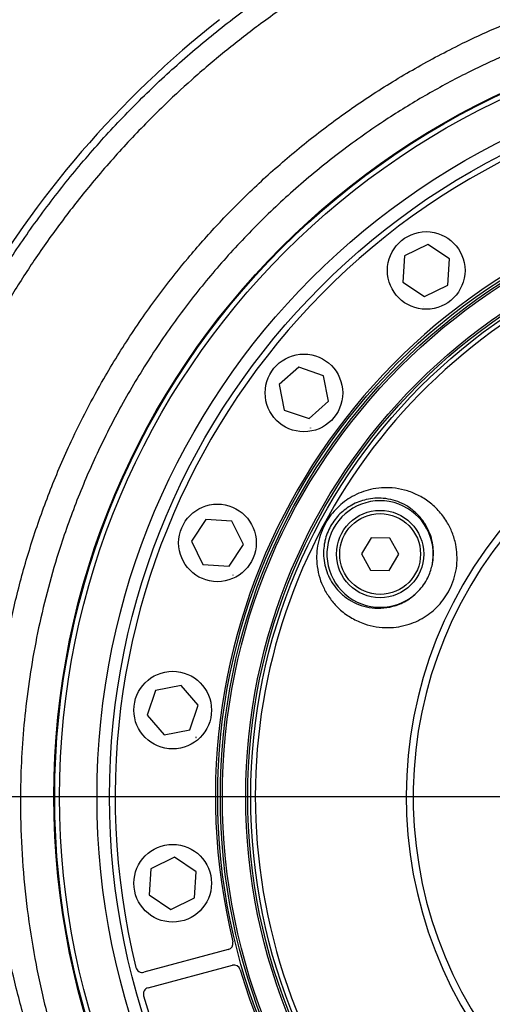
# Model space of a CAD drawing. Extents: x 0 to 8410, y 0 to 5940.
# Tile 101 of 161: x 4431 to 4577, y 2469 to 2773. Entities that reach past the tile are written whole.
import ezdxf

# ---------------------------------------------------------------- set-up
doc = ezdxf.new("R2010")
doc.units = 0
doc.header["$LTSCALE"] = 10
doc.layers.get('0').update_dxf_attribs({"linetype": 'CONTINUOUS'})
doc.styles.add('SLDTEXTSTYLE0', font='TXT', dxfattribs={"width": 0.605})
doc.dimstyles.new('SLDDIMSTYLE1', dxfattribs={"dimtxt": 50, "dimasz": 50, "dimexe": 0, "dimexo": 0.0625, "dimgap": 12.5, "dimtad": 1, "dimdec": 1, "dimrnd": 1e-09, "dimzin": 12, "dimtxsty": 'SLDTEXTSTYLE0', "dimsah": 1, "dimcen": 0.09, "dimazin": 3, "dimtfac": 1, "dimtofl": 0, "dimtmove": 0, "dimatfit": 3, "dimtolj": 1, "dimtzin": 12})
doc.dimstyles.new('SLDDIMSTYLE2', dxfattribs={"dimtxt": 50, "dimasz": 50, "dimexe": 0, "dimexo": 0.0625, "dimgap": 12.5, "dimtad": 1, "dimdec": 0, "dimrnd": 1e-09, "dimzin": 12, "dimtxsty": 'SLDTEXTSTYLE0', "dimsah": 1, "dimcen": 0.09, "dimazin": 3, "dimtfac": 1, "dimtofl": 0, "dimtmove": 0, "dimatfit": 3, "dimtolj": 1, "dimtzin": 12})

# ---------------------------------------------------------------- blocks, each defined once
blk = doc.blocks.new('_D_1')
at = {"color": 7, "linetype": 'CONTINUOUS'}
for p, q in [((4681.63, 2513.02), (4681.63, 1264.41)), ((4261.63, 1476.98), (4261.63, 1264.41)), ((4681.63, 1279.41), (4261.63, 1279.41))]:
    blk.add_line(p, q, dxfattribs=at)
for points in [[(4261.63, 1279.41), (4311.63, 1271.91), (4311.63, 1286.91)], [(4681.63, 1279.41), (4631.63, 1286.91), (4631.63, 1271.91)]]:
    blk.add_solid(points, dxfattribs=at)
at = {"color": 7, "linetype": 'CONTINUOUS', "insert": (4414.34, 1343.86), "char_height": 50, "attachment_point": 1, "style": 'SLDTEXTSTYLE0'}
blk.add_mtext('420', dxfattribs=at)
blk = doc.blocks.new('_D_5')
at = {"color": 7, "linetype": 'CONTINUOUS'}
for p, q in [((7748.62, 2513.02), (7748.62, 776.49)), ((4261.63, 1476.98), (4261.63, 776.49)), ((4261.63, 791.49), (7748.62, 791.49))]:
    blk.add_line(p, q, dxfattribs=at)
for points in [[(4261.63, 791.49), (4311.63, 783.99), (4311.63, 798.99)], [(7748.62, 791.49), (7698.62, 798.99), (7698.62, 783.99)]]:
    blk.add_solid(points, dxfattribs=at)
at = {"color": 7, "linetype": 'CONTINUOUS', "insert": (5928.74, 855.94), "char_height": 50, "attachment_point": 1, "style": 'SLDTEXTSTYLE0'}
blk.add_mtext('3487', dxfattribs=at)
blk = doc.blocks.new('_D_6')
at = {"color": 7, "linetype": 'CONTINUOUS'}
for p, q in [((4661.63, 2533.02), (3022.36, 2533.02)), ((3037.36, 1533.02), (3037.36, 2533.02)), ((4543.1, 1533.02), (3022.36, 1533.02))]:
    blk.add_line(p, q, dxfattribs=at)
for points in [[(3037.36, 2533.02), (3029.86, 2483.02), (3044.86, 2483.02)], [(3037.36, 1533.02), (3044.86, 1583.02), (3029.86, 1583.02)]]:
    blk.add_solid(points, dxfattribs=at)
at = {"color": 7, "linetype": 'CONTINUOUS', "insert": (2972.9, 1956.63), "char_height": 50, "attachment_point": 1, "rotation": 90, "style": 'SLDTEXTSTYLE0'}
blk.add_mtext('1000', dxfattribs=at)
blk = doc.blocks.new('_D_7')
at = {"color": 7, "linetype": 'CONTINUOUS'}
for p, q in [((4661.63, 4113.02), (3022.36, 4113.02)), ((3037.36, 2533.02), (3037.36, 4113.02)), ((4661.63, 2533.02), (3022.36, 2533.02))]:
    blk.add_line(p, q, dxfattribs=at)
for points in [[(3037.36, 4113.02), (3029.86, 4063.02), (3044.86, 4063.02)], [(3037.36, 2533.02), (3044.86, 2583.02), (3029.86, 2583.02)]]:
    blk.add_solid(points, dxfattribs=at)
at = {"color": 7, "linetype": 'CONTINUOUS', "insert": (2972.9, 3246.63), "char_height": 50, "attachment_point": 1, "rotation": 90, "style": 'SLDTEXTSTYLE0'}
blk.add_mtext('1580', dxfattribs=at)
blk = doc.blocks.new('_D_9')
at = {"color": 7, "linetype": 'CONTINUOUS'}
for p, q in [((6136.63, 4639.08), (2746.63, 4639.08)), ((2761.63, 4639.08), (2761.63, 1533.02)), ((3861.91, 1533.02), (2746.63, 1533.02))]:
    blk.add_line(p, q, dxfattribs=at)
for points in [[(2761.63, 4639.08), (2754.13, 4589.08), (2769.13, 4589.08)], [(2761.63, 1533.02), (2769.13, 1583.02), (2754.13, 1583.02)]]:
    blk.add_solid(points, dxfattribs=at)
at = {"color": 7, "linetype": 'CONTINUOUS', "insert": (2697.18, 3009.66), "char_height": 50, "attachment_point": 1, "rotation": 90, "style": 'SLDTEXTSTYLE0'}
blk.add_mtext('3106', dxfattribs=at)

msp = doc.modelspace()

# ---------------------------------------------------------------- linework, layer by layer
at = {"color": 7, "linetype": 'CONTINUOUS'}
for p, q in [((4557.365002, 2703.724911), (4550.116392, 2700.148513)), ((4564.086588, 2699.235608), (4557.365002, 2703.724911)), ((4550.116392, 2700.148513), (4549.589338, 2692.082812)), ((4563.559534, 2691.169907), (4564.086588, 2699.235608)), ((4549.589338, 2692.082812), (4556.310924, 2687.59351)), ((4556.310924, 2687.59351), (4563.559534, 2691.169907)), ((4555.983158, 2684.655001), (4555.973353, 2684.626152)), ((4555.973353, 2684.626152), (4555.99347, 2684.603264)), ((4556.01305, 2684.660961), (4555.983158, 2684.655001)), ((4555.99347, 2684.603264), (4556.023361, 2684.609224)), ((4556.033166, 2684.638073), (4556.01305, 2684.660961)), ((4556.023361, 2684.609224), (4556.033166, 2684.638073)), ((4517.418148, 2665.745069), (4511.342155, 2660.414507)), ((4525.072606, 2663.148453), (4517.418148, 2665.745069)), ((4526.651086, 2655.221154), (4525.072606, 2663.148453)), ((4511.342155, 2660.414507), (4512.92062, 2652.487208)), ((4520.575078, 2649.890591), (4526.651086, 2655.221154)), ((4512.92062, 2652.487208), (4520.575078, 2649.890591)), ((4521.019014, 2646.96746), (4521.017017, 2646.936943)), ((4521.017017, 2646.936943), (4521.042379, 2646.920015)), ((4521.046342, 2646.980931), (4521.019014, 2646.96746)), ((4521.042379, 2646.920015), (4521.069737, 2646.933486)), ((4521.071704, 2646.964003), (4521.046342, 2646.980931)), ((4521.069737, 2646.933486), (4521.071704, 2646.964003)), ((4488.662334, 2618.720462), (4484.173047, 2611.998846)), ((4496.728035, 2618.193437), (4488.662334, 2618.720462)), ((4500.304448, 2610.944797), (4496.728035, 2618.193437)), ((4484.173047, 2611.998846), (4487.749459, 2604.750206)), ((4539.758148, 2613.064577), (4536.796482, 2608.10857)), ((4545.530977, 2612.977673), (4539.758148, 2613.064577)), ((4548.34217, 2607.934882), (4545.530977, 2612.977673)), ((4495.81516, 2604.223182), (4500.304448, 2610.944797)), ((4536.796482, 2608.10857), (4539.607646, 2603.065779)), ((4545.380505, 2602.978875), (4548.34217, 2607.934882)), ((4487.749459, 2604.750206), (4495.81516, 2604.223182)), ((4539.607646, 2603.065779), (4545.380505, 2602.978875)), ((4497.02345, 2601.534654), (4497.000532, 2601.514627)), ((4497.000532, 2601.514627), (4497.006478, 2601.484706)), ((4497.006478, 2601.484706), (4497.035356, 2601.474811)), ((4497.052329, 2601.524879), (4497.02345, 2601.534654)), ((4497.035356, 2601.474811), (4497.058274, 2601.494958)), ((4497.058274, 2601.494958), (4497.052329, 2601.524879)), ((4473.057227, 2565.855553), (4470.460581, 2558.201124)), ((4480.984511, 2567.434122), (4473.057227, 2565.855553)), ((4486.315133, 2561.358024), (4480.984511, 2567.434122)), ((4483.718487, 2553.703596), (4486.315133, 2561.358024)), ((4470.460581, 2558.201124), (4475.791203, 2552.125146)), ((4475.791203, 2552.125146), (4483.718487, 2553.703596)), ((4485.581445, 2551.419427), (4485.564517, 2551.394035)), ((4485.564517, 2551.394035), (4485.578003, 2551.366736)), ((4485.578003, 2551.366736), (4485.608431, 2551.36471)), ((4485.611873, 2551.4174), (4485.581445, 2551.419427)), ((4485.608431, 2551.36471), (4485.625373, 2551.390101)), ((4485.625373, 2551.390101), (4485.611873, 2551.4174)), ((4478.914904, 2514.329542), (4471.666278, 2510.753145)), ((4485.63649, 2509.840299), (4478.914904, 2514.329542)), ((4471.666278, 2510.753145), (4471.139224, 2502.687444)), ((4485.109436, 2501.774599), (4485.63649, 2509.840299)), ((4471.139224, 2502.687444), (4477.86081, 2498.198141)), ((4477.86081, 2498.198141), (4485.109436, 2501.774599)), ((4487.500103, 2500.050356), (4487.490313, 2500.021507)), ((4487.490313, 2500.021507), (4487.510415, 2499.998559)), ((4487.53001, 2500.056316), (4487.500103, 2500.050356)), ((4487.510415, 2499.998559), (4487.540322, 2500.00452)), ((4487.550127, 2500.033428), (4487.53001, 2500.056316)), ((4487.540322, 2500.00452), (4487.550127, 2500.033428)), ((4495.580198, 2485.756924), (4469.493913, 2478.767146)), ((4470.788004, 2473.937501), (4496.87429, 2480.927338))]:
    msp.add_line(p, q, dxfattribs=at)
for centre, radius in [((4681.634054, 2533.021738), 240), ((4681.634054, 2533.021738), 239.9), ((4681.634054, 2533.021738), 239.75), ((4681.634054, 2533.021738), 188.5), ((4681.634054, 2533.021738), 180), ((4556.837961, 2695.659173), 12), ((4518.996619, 2657.817831), 12), ((4492.23875, 2611.471842), 12), ((4542.569321, 2608.021738), 13.5), ((4542.569321, 2608.021738), 12.5), ((4478.387857, 2559.779607), 12), ((4478.387857, 2506.263868), 12)]:
    msp.add_circle(centre, radius, dxfattribs=at)
at = {"color": 8, "linetype": 'CONTINUOUS'}
for radius in [238.265325, 226.649285, 222.784345, 189.3, 187.873855, 180.626145, 179.108271]:
    msp.add_circle((4681.634054, 2533.021738), radius, dxfattribs=at)
at = {"color": 7, "linetype": 'CONTINUOUS'}
for centre, radius, start, end in [((4681.634054, 2533.021738), 305.463529, 128.16920822, 172.32279537), ((4681.634054, 2533.021738), 221, 106.1773934, 193.8226066), ((4681.634054, 2533.021738), 190, 106.34299281, 193.65700719), ((4542.569321, 2608.021738), 16.465079, 347.25767681, 316.06482793), ((4495.062554, 2487.688798), 2, 285, 13.65700719), ((4468.976274, 2480.699), 2, 193.8226066, 285), ((4497.391925, 2478.995466), 2, 16.34299281, 105), ((4681.634054, 2533.021738), 190, 196.34299281, 283.65700719), ((4471.305646, 2472.005668), 2, 105, 196.1773934), ((4681.634054, 2533.021738), 221, 196.1773934, 283.8226066)]:
    msp.add_arc(centre, radius, start, end, dxfattribs=at)
at = {"color": 8, "linetype": 'CONTINUOUS'}
for radius, start, end in [(177.661387, 118.77720396, 61.22279604), (130.983186, 138.71242582, 41.28757418), (128.842014, 141.18051452, 38.81948548)]:
    msp.add_arc((4681.634054, 2533.021738), radius, start, end, dxfattribs=at)
for points, knots in [([(4381.202402, 2573.519995), (4382.215021, 2580.071477), (4384.243547, 2593.195704), (4388.931044, 2612.59005), (4394.780216, 2631.677168), (4401.874807, 2650.319095), (4409.75782, 2667.554825), (4418.243747, 2683.408014), (4427.121121, 2697.958014), (4436.810154, 2712.013161), (4447.263787, 2725.509304), (4458.435084, 2738.382154), (4470.296772, 2750.587368), (4482.842748, 2762.090744), (4496.039125, 2772.886678), (4509.837815, 2782.946929), (4524.173377, 2792.226178), (4538.980227, 2800.679179), (4554.219428, 2808.274146), (4569.874333, 2814.980381), (4585.911159, 2820.802017), (4602.272854, 2825.73366), (4618.884675, 2829.730553), (4635.661002, 2832.861164), (4646.948162, 2834.137977), (4652.582856, 2834.775378)], [0, 0, 0, 0, 0.0489199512, 0.0979986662, 0.1471315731, 0.1962107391, 0.2451311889, 0.2869398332, 0.3288803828, 0.3708879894, 0.4128955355, 0.4548359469, 0.4966446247, 0.5384669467, 0.5804207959, 0.6224420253, 0.6644631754, 0.706417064, 0.7482392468, 0.7900888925, 0.8320705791, 0.8741195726, 0.9161685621, 0.9581502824, 1, 1, 1, 1]), ([(4672.625603, 2829.600384), (4666.126349, 2829.281288), (4654.381573, 2828.704651), (4637.49932, 2826.565252), (4622.381617, 2823.896104), (4607.815812, 2820.532114), (4594.213325, 2816.68363), (4581.195448, 2812.328581), (4568.897068, 2807.591312), (4556.076946, 2801.990525), (4542.812601, 2795.416073), (4529.438256, 2787.879842), (4516.808302, 2779.886922), (4505.247841, 2771.753933), (4494.406585, 2763.336973), (4484.371015, 2754.797162), (4474.128875, 2745.272506), (4463.790785, 2734.683436), (4453.668499, 2723.151251), (4444.399455, 2711.434443), (4436.185863, 2699.938953), (4428.744257, 2688.413773), (4422.10251, 2677.039617), (4415.652855, 2664.781543), (4409.504686, 2651.612007), (4403.884261, 2637.749942), (4399.092566, 2623.99978), (4395.184546, 2610.800281), (4391.993833, 2597.823567), (4389.436069, 2585.252249), (4388.194391, 2576.83926), (4387.583556, 2572.70055)], [0, 0, 0, 0, 0.0467701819, 0.0845181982, 0.1222662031, 0.1571132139, 0.1919602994, 0.2238708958, 0.2557815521, 0.2866902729, 0.3244336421, 0.3621770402, 0.3970195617, 0.4318620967, 0.4637680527, 0.495674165, 0.5265782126, 0.5643042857, 0.6020302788, 0.6368569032, 0.6716837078, 0.7035753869, 0.7354668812, 0.7663570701, 0.8031399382, 0.8399227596, 0.8738616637, 0.9078006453, 0.9388619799, 0.9699235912, 1, 1, 1, 1]), ([(4406.189712, 2272.154261), (4412.875527, 2291.131599), (4421.873058, 2316.67062), (4433.366218, 2348.701058), (4439.160462, 2364.731391), (4442.76477, 2377.450467), (4444.360716, 2385.926919), (4445.332328, 2393.720848), (4445.819222, 2401.260519), (4445.82666, 2409.281425), (4445.20111, 2418.567875), (4443.621867, 2428.587461), (4440.971547, 2439.23079), (4437.736065, 2448.593526), (4434.777603, 2456.927253), (4431.765273, 2466.876341), (4428.470361, 2479.510866), (4425.531967, 2494.952915), (4423.544316, 2510.653322), (4422.634029, 2525.695567), (4422.601245, 2540.006693), (4423.285119, 2553.489024), (4424.758315, 2567.619176), (4427.156942, 2582.338335), (4430.601829, 2597.638673), (4435.023113, 2612.890013), (4440.443698, 2628.022871), (4446.143276, 2641.291225), (4451.756997, 2652.648734), (4457.898274, 2663.847104), (4465.605516, 2676.301403), (4474.400585, 2688.706634), (4483.363122, 2699.940696), (4492.350461, 2710.070446), (4502.555943, 2720.407252), (4513.716925, 2730.481355), (4525.882382, 2740.216665), (4538.795593, 2749.351382), (4552.464518, 2757.770508), (4565.23902, 2764.58348), (4576.739617, 2769.974884), (4588.551461, 2774.91998), (4602.385414, 2779.850747), (4618.202917, 2784.363913), (4634.160545, 2787.862664), (4648.449337, 2790.069213), (4661.07016, 2791.333243), (4673.836034, 2792.079773), (4688.499293, 2792.14467), (4702.32733, 2791.3682), (4710.604154, 2790.428891), (4713.407429, 2790.110757)], [0, 0, 0, 0, 0.0851721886, 0.1146216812, 0.1440661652, 0.1572979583, 0.1705328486, 0.1805320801, 0.1905314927, 0.2024956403, 0.2144596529, 0.2298960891, 0.2453709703, 0.2608292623, 0.2718184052, 0.2828089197, 0.3048255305, 0.3270666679, 0.3493070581, 0.3717780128, 0.3908128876, 0.4098612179, 0.4288961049, 0.4509229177, 0.4729500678, 0.4952453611, 0.5180983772, 0.5409509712, 0.5563314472, 0.5717119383, 0.5949996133, 0.6182871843, 0.6360383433, 0.6558102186, 0.6755820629, 0.697498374, 0.7194153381, 0.7415008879, 0.7644128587, 0.7873256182, 0.8027452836, 0.8181649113, 0.8415156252, 0.8648671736, 0.8877472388, 0.9106265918, 0.9260256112, 0.9414246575, 0.9647413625, 0.9880582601, 1, 1, 1, 1]), ([(4793.548109, 2142.577221), (4823.534477, 2217.15171), (4863.243029, 2315.904749), (4905.66641, 2418.530972), (4918.322257, 2451.480927), (4922.836275, 2465.860733), (4926.428715, 2480.424088), (4929.102726, 2495.181908), (4930.813853, 2508.857633), (4931.780755, 2522.824909), (4931.957773, 2536.966374), (4931.318792, 2551.314625), (4929.87996, 2565.385692), (4927.679066, 2579.213791), (4924.76329, 2592.684393), (4921.049765, 2606.18356), (4916.537428, 2619.586424), (4911.195318, 2632.917759), (4904.692435, 2646.767935), (4896.870493, 2661.003667), (4887.697668, 2675.313786), (4877.627082, 2688.875785), (4866.779235, 2701.605716), (4855.813616, 2712.868119), (4844.934599, 2722.76729), (4834.179662, 2731.523374), (4822.866532, 2739.724665), (4810.927057, 2747.398161), (4798.470797, 2754.439398), (4785.66902, 2760.736131), (4772.651868, 2766.244501), (4759.468774, 2770.966813), (4745.980927, 2774.961202), (4732.252385, 2778.195651), (4718.301036, 2780.66227), (4703.427334, 2782.434178), (4687.659662, 2783.339746), (4670.917913, 2783.194842), (4654.054211, 2781.900082), (4637.155762, 2779.441443), (4621.479497, 2776.0583), (4607.026174, 2771.998751), (4593.782771, 2767.457961), (4580.760291, 2762.148022), (4568.023094, 2756.098952), (4555.586049, 2749.322509), (4542.70786, 2741.338977), (4529.563106, 2731.964771), (4516.417351, 2721.184611), (4504.106147, 2709.614492), (4492.709694, 2697.36993), (4482.094407, 2684.314361), (4472.337448, 2670.483872), (4463.495989, 2655.987946), (4455.704739, 2641.020328), (4449.016854, 2625.710386), (4443.797476, 2611.219475), (4439.809425, 2597.7026), (4436.856783, 2585.394952), (4434.561555, 2573.144813), (4432.919248, 2561.224791), (4431.834533, 2549.480678), (4431.27474, 2538.034713), (4431.244253, 2525.34308), (4431.914322, 2511.431873), (4433.508047, 2496.223591), (4435.990204, 2481.102975), (4438.897822, 2467.824317), (4442.149375, 2456.460586), (4445.174019, 2446.85453), (4447.66923, 2437.067359), (4449.441526, 2427.057306), (4450.515705, 2416.904184), (4450.857698, 2406.610373), (4450.445459, 2396.2753), (4449.395084, 2387.001861), (4447.641758, 2377.241024), (4445.132449, 2367.029955), (4441.586123, 2355.393715), (4437.640645, 2343.874694), (4433.523395, 2332.411009), (4427.262534, 2314.255258), (4422.546176, 2299.866657), (4419.093849, 2289.334347)], [0, 0, 0, 0, 0.1660044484, 0.2198264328, 0.2293573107, 0.2388868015, 0.2509342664, 0.2603116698, 0.2698483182, 0.2793849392, 0.2892131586, 0.2990415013, 0.3090324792, 0.3184098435, 0.3279466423, 0.337483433, 0.3473112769, 0.3571391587, 0.3671296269, 0.3788951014, 0.3906604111, 0.4022083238, 0.4137564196, 0.4251779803, 0.4346491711, 0.4441203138, 0.4538067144, 0.4634931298, 0.4734179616, 0.4833427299, 0.4929421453, 0.5025956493, 0.512249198, 0.5219798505, 0.5317105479, 0.5414948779, 0.5529003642, 0.5643057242, 0.5760483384, 0.5878047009, 0.5995474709, 0.6091444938, 0.6187956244, 0.6284469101, 0.6381749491, 0.6479030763, 0.6576841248, 0.6694522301, 0.6812206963, 0.6927700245, 0.7043195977, 0.7157429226, 0.7274965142, 0.7392500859, 0.7507851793, 0.7623202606, 0.7737298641, 0.7825722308, 0.7914148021, 0.7998588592, 0.8083031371, 0.8162569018, 0.8242105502, 0.8319628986, 0.8424611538, 0.852959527, 0.8635271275, 0.8740946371, 0.8810122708, 0.8879320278, 0.8948936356, 0.9018552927, 0.9089092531, 0.9159630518, 0.9231082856, 0.930253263, 0.9352191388, 0.9435822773, 0.9519516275, 0.9603363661, 0.9687274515, 0.9771088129, 1, 1, 1, 1]), ([(4525.617035, 2596.590211), (4525.345197, 2597.11396), (4524.54983, 2598.646391), (4523.574458, 2601.43593), (4522.953719, 2604.819493), (4522.889725, 2608.174078), (4523.29626, 2611.395924), (4524.223087, 2614.588059), (4525.589881, 2617.539121), (4527.323614, 2620.145765), (4529.298032, 2622.383809), (4531.522774, 2624.285433), (4534.010118, 2625.89998), (4536.720412, 2627.160671), (4539.764776, 2628.091371), (4542.997628, 2628.567384), (4546.561864, 2628.539658), (4550.205945, 2627.894305), (4553.910793, 2626.540393), (4557.440753, 2624.46651), (4560.657058, 2621.626476), (4563.184485, 2618.301604), (4564.968306, 2614.715725), (4566.005446, 2611.257469), (4566.439974, 2607.795106), (4566.35792, 2604.44), (4565.713379, 2601.039508), (4564.568355, 2597.861894), (4563.001121, 2595.034085), (4561.187087, 2592.625406), (4559.113225, 2590.562481), (4556.800788, 2588.794789), (4554.259887, 2587.357052), (4551.391163, 2586.210403), (4548.312089, 2585.474274), (4544.87153, 2585.176698), (4541.297271, 2585.446709), (4537.488844, 2586.39697), (4533.760502, 2588.091294), (4530.42899, 2590.484657), (4527.652606, 2593.310977), (4526.29544, 2595.497323), (4525.617035, 2596.590211)], [0, 0, 0, 0, 0.0135019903, 0.0395052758, 0.0654841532, 0.0873180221, 0.1091360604, 0.1310511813, 0.1529578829, 0.1726503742, 0.192349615, 0.2120668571, 0.2317953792, 0.2537817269, 0.2757817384, 0.3017362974, 0.3277049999, 0.3586632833, 0.3896316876, 0.4227888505, 0.4576985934, 0.4925876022, 0.5208739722, 0.5491334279, 0.5721694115, 0.5951848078, 0.6183095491, 0.6414170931, 0.661432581, 0.6814529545, 0.7006866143, 0.7199313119, 0.741001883, 0.7620859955, 0.7868835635, 0.8116956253, 0.8414744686, 0.8712645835, 0.9058481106, 0.9404284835, 0.9702220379, 1, 1, 1, 1])]:
    msp.add_open_spline(points, degree=3, knots=knots, dxfattribs=at)
at = {"color": 7, "linetype": 'CONTINUOUS'}
for points, knots in [([(4558.628889, 2604.390075), (4558.695735, 2604.696236), (4558.84059, 2605.359692), (4559.059462, 2606.902726), (4559.132124, 2609.01211), (4558.810526, 2611.712776), (4558.027871, 2614.421824), (4556.665361, 2617.217589), (4554.721365, 2619.828948), (4552.234554, 2622.058598), (4549.495103, 2623.692892), (4546.607846, 2624.771165), (4543.767124, 2625.288922), (4540.957593, 2625.325816), (4538.424551, 2624.962063), (4536.009299, 2624.235194), (4533.87838, 2623.250142), (4531.894317, 2621.973658), (4530.141169, 2620.479147), (4528.557693, 2618.698987), (4527.221735, 2616.689696), (4526.16197, 2614.454776), (4525.64687, 2612.771657), (4525.263403, 2611.014354), (4525.029845, 2609.181465), (4525.088931, 2606.532897), (4525.578955, 2603.850568), (4526.363134, 2601.672936), (4527.435664, 2599.537063), (4528.826732, 2597.490374), (4530.978375, 2595.275839), (4533.600598, 2593.418952), (4536.675829, 2592.043029), (4540.066249, 2591.27776), (4543.696734, 2591.222397), (4546.921881, 2591.882583), (4549.570805, 2592.970818), (4551.963736, 2594.310583), (4553.507928, 2595.744648), (4554.426255, 2596.597483)], [0, 0, 0, 0, 0.0082130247, 0.0177977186, 0.041597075, 0.0661207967, 0.0963712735, 0.1274105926, 0.1656715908, 0.2048840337, 0.2419741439, 0.2762164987, 0.3110700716, 0.3393869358, 0.3681912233, 0.3916073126, 0.4154779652, 0.435879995, 0.4567851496, 0.4766571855, 0.4972127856, 0.5176829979, 0.5389505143, 0.5421651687, 0.5646683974, 0.5879060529, 0.6155723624, 0.6440106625, 0.6588224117, 0.6915497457, 0.7249319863, 0.7632001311, 0.8022785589, 0.8416068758, 0.8819448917, 0.9222999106, 0.9443997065, 0.966934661, 1, 1, 1, 1]), ([(4554.426255, 2596.597483), (4554.983634, 2597.220606), (4556.111582, 2598.481598), (4557.674624, 2601.060337), (4558.270089, 2603.138108), (4558.628889, 2604.390075)], [0, 0, 0, 0, 0.27967402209, 0.56596562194, 1, 1, 1, 1])]:
    msp.add_open_spline(points, degree=3, knots=knots, dxfattribs=at)

# ---------------------------------------------------------------- dimensions: what is measured, and where the dimension line sits
for base, p1, p2, dimstyle, picture, middle in [((2761.634054, 1533.021738), (6156.634054, 4639.083327), (3881.910645, 1533.021738), 'SLDDIMSTYLE2', '_D_9', (2761.634054, 3086.052532)), ((3037.357622, 4113.021738), (4681.634054, 2533.021738), (4681.634054, 4113.021738), 'SLDDIMSTYLE1', '_D_7', (3037.357622, 3323.021738)), ((3037.357622, 2533.021738), (4563.097417, 1533.021738), (4681.634054, 2533.021738), 'SLDDIMSTYLE1', '_D_6', (3037.357622, 2033.021738))]:
    dim = msp.add_linear_dim(base=base, p1=p1, p2=p2, angle=90, dimstyle=dimstyle, dxfattribs=at)
    dim.commit()
    dim.dimension.update_dxf_attribs({"geometry": picture, "text_midpoint": middle, "dimtype": 160})
for base, p1, p2, picture, middle in [((4261.634054, 1279.409603), (4681.634054, 2533.021738), (4261.634054, 1496.984796), '_D_1', (4471.634054, 1279.409603)), ((7748.623204, 791.487598), (4261.634054, 1496.984796), (7748.623204, 2533.021738), '_D_5', (6005.128629, 791.487598))]:
    dim = msp.add_linear_dim(base=base, p1=p1, p2=p2, dimstyle='SLDDIMSTYLE1', dxfattribs=at)
    dim.commit()
    dim.dimension.update_dxf_attribs({"geometry": picture, "text_midpoint": middle, "dimtype": 160})

doc.saveas('drawing.dxf')
